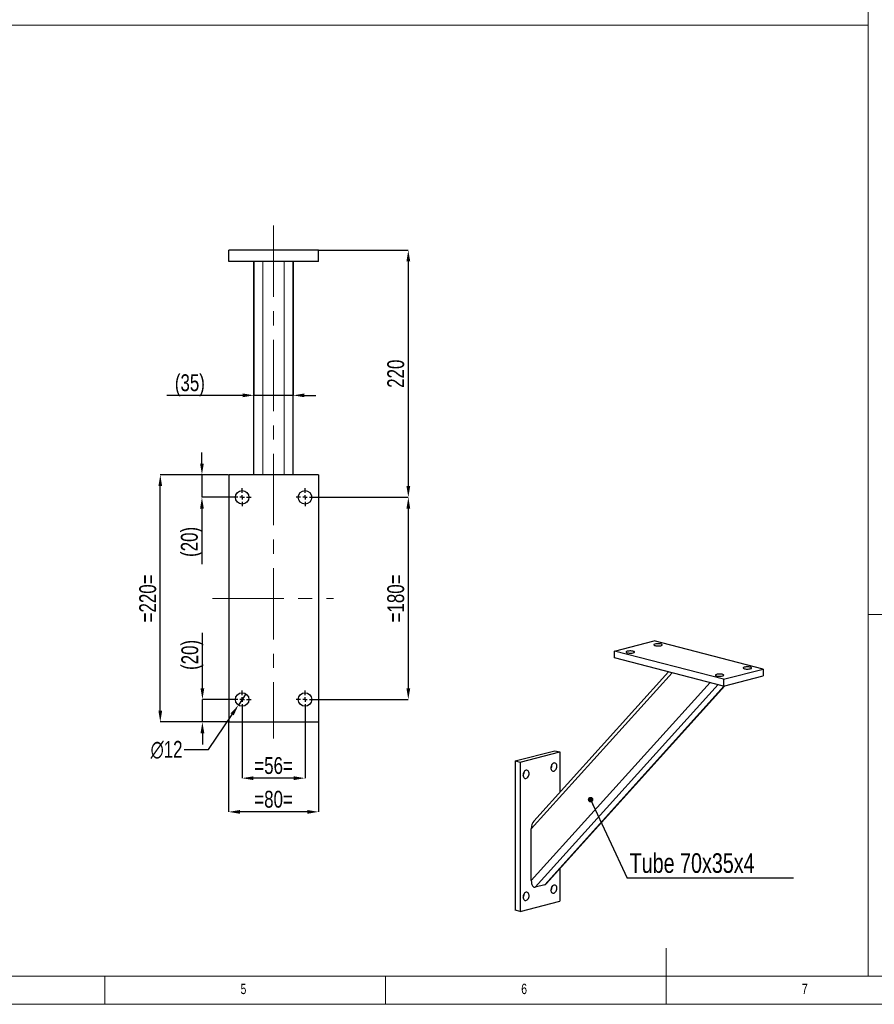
# Model space of a CAD drawing. Header units: millimetres. Extents: x 5 to 589, y 5 to 415.
# Tile 2 of 6: x 182 to 334, y 5 to 180. Entities that reach past the tile are written whole.
import ezdxf

# ---------------------------------------------------------------- set-up
doc = ezdxf.new("R2010")
doc.units = ezdxf.units.MM
doc.header["$PDSIZE"] = -1
doc.linetypes.add('CENTERX2', pattern=[20.32, 12.7, -2.54, 2.54, -2.54])
for name, color, linetype in [('COTES', 1, 'Continuous'), ('NOTES', 6, 'Continuous'), ('TRAIT-FINS', 9, 'Continuous'), ('TRAIT-MIXTES', 3, 'CENTERX2')]:
    doc.layers.add(name, color=color, linetype=linetype)
doc.layers.add('TRAIT-FORT', color=4, linetype='Continuous', lineweight=25)
doc.styles.add('SLDTEXTSTYLE0', font='TXT', dxfattribs={"width": 0.75})
doc.dimstyles.new('SLDDIMSTYLE0', dxfattribs={"dimtxt": 3, "dimasz": 2, "dimexe": 0, "dimexo": 0.0625, "dimgap": 0.75, "dimtad": 1, "dimlfac": 5, "dimrnd": 1e-09, "dimzin": 12, "dimdsep": 46, "dimtxsty": 'SLDTEXTSTYLE0', "dimsah": 1, "dimcen": 0.09, "dimadec": 0, "dimazin": 3, "dimtfac": 1, "dimtmove": 0, "dimatfit": 0, "dimfxl": 1, "dimfrac": 2, "dimtolj": 1, "dimtzin": 12, "dimarcsym": 0})
doc.dimstyles.new('SLDDIMSTYLE1', dxfattribs={"dimtxt": 3, "dimasz": 2, "dimexe": 0, "dimexo": 0.0625, "dimgap": 0.75, "dimtad": 1, "dimlfac": 5, "dimrnd": 1e-09, "dimzin": 12, "dimdsep": 46, "dimtxsty": 'SLDTEXTSTYLE0', "dimsah": 1, "dimcen": 0.09, "dimadec": 0, "dimazin": 3, "dimtfac": 1, "dimtofl": 0, "dimtmove": 0, "dimatfit": 3, "dimfxl": 1, "dimfrac": 2, "dimtolj": 1, "dimtzin": 12, "dimarcsym": 0})
doc.dimstyles.new('SLDDIMSTYLE5', dxfattribs={"dimtxt": 3, "dimasz": 2, "dimexe": 0, "dimexo": 0.0625, "dimgap": 0.75, "dimtad": 0, "dimtih": 1, "dimtoh": 1, "dimlfac": 5, "dimrnd": 1e-09, "dimzin": 12, "dimdsep": 46, "dimtxsty": 'SLDTEXTSTYLE0', "dimblk1": 'NONE', "dimsah": 1, "dimcen": 0, "dimadec": 0, "dimazin": 3, "dimtfac": 1, "dimtmove": 0, "dimatfit": 3, "dimldrblk": 'NONE', "dimfxl": 1, "dimfrac": 2, "dimtolj": 1, "dimtzin": 12, "dimarcsym": 0})
doc.dimstyles.new('SLDDIMSTYLE6', dxfattribs={"dimtxt": 0.18, "dimasz": 1, "dimexe": 0, "dimexo": 0.0625, "dimgap": 0, "dimtad": 0, "dimtih": 1, "dimtoh": 1, "dimdec": 0, "dimrnd": 1e-09, "dimzin": 0, "dimdsep": 46, "dimtxsty": 'Standard', "dimblk1": 'DOT', "dimblk2": 'DOT', "dimsah": 1, "dimcen": 0.09, "dimadec": 0, "dimazin": 0, "dimtfac": 1, "dimtdec": 0, "dimtofl": 0, "dimtmove": 0, "dimatfit": 3, "dimldrblk": 'DOT', "dimfxl": 1, "dimfrac": 2, "dimtolj": 1, "dimtzin": 0, "dimarcsym": 0})

# ---------------------------------------------------------------- blocks, each defined once
blk = doc.blocks.new('_D_65')
at = {"layer": 'COTES', "color": 0, "lineweight": -2, "transparency": 16777216}
for p, q in [((223.55, 137.2), (223.55, 113.41)), ((230.55, 137.2), (230.55, 113.41)), ((221.55, 113.41), (208.01, 113.41)), ((230.55, 113.41), (223.55, 113.41)), ((232.55, 113.41), (234.55, 113.41))]:
    blk.add_line(p, q, dxfattribs=at)
at = {"layer": 'COTES', "color": 0, "transparency": 16777216}
for points in [[(221.55, 113.75), (221.55, 113.08), (223.55, 113.41)], [(232.55, 113.75), (232.55, 113.08), (230.55, 113.41)]]:
    blk.add_solid(points, dxfattribs=at)
at = {"layer": 'Defpoints', "color": 0, "transparency": 16777216}
for p in [(223.55, 137.26), (230.55, 137.26), (230.55, 113.41)]:
    blk.add_point(p, dxfattribs=at)
at = {"layer": 'COTES', "color": 0, "transparency": 16777216, "insert": (212.14, 117.16), "char_height": 3, "attachment_point": 2, "style": 'SLDTEXTSTYLE0'}
blk.add_mtext('\\A1;(35)', dxfattribs=at)
blk = doc.blocks.new('_D_66')
at = {"layer": 'COTES', "color": 0, "lineweight": -2, "transparency": 16777216}
for p, q in [((235.12, 139.26), (251.05, 139.26)), ((251.05, 137.26), (251.05, 97.26)), ((234.32, 95.26), (251.05, 95.26))]:
    blk.add_line(p, q, dxfattribs=at)
at = {"layer": 'COTES', "color": 0, "transparency": 16777216}
for points in [[(250.72, 137.26), (251.39, 137.26), (251.05, 139.26)], [(250.72, 97.26), (251.39, 97.26), (251.05, 95.26)]]:
    blk.add_solid(points, dxfattribs=at)
at = {"layer": 'Defpoints', "color": 0, "transparency": 16777216}
for p in [(235.05, 139.26), (234.25, 95.26), (251.05, 95.26)]:
    blk.add_point(p, dxfattribs=at)
at = {"layer": 'COTES', "color": 0, "transparency": 16777216, "insert": (247.3, 117.26), "char_height": 3, "attachment_point": 2, "rotation": 90, "style": 'SLDTEXTSTYLE0'}
blk.add_mtext('\\A1;220', dxfattribs=at)
blk = doc.blocks.new('_D_67')
at = {"layer": 'COTES', "color": 0, "lineweight": -2, "transparency": 16777216}
for p, q in [((234.32, 95.26), (251.05, 95.26)), ((251.05, 93.26), (251.05, 61.26)), ((234.32, 59.26), (251.05, 59.26))]:
    blk.add_line(p, q, dxfattribs=at)
at = {"layer": 'COTES', "color": 0, "transparency": 16777216}
for points in [[(250.72, 93.26), (251.39, 93.26), (251.05, 95.26)], [(250.72, 61.26), (251.39, 61.26), (251.05, 59.26)]]:
    blk.add_solid(points, dxfattribs=at)
at = {"layer": 'Defpoints', "color": 0, "transparency": 16777216}
for p in [(234.25, 95.26), (234.25, 59.26), (251.05, 59.26)]:
    blk.add_point(p, dxfattribs=at)
at = {"layer": 'COTES', "color": 0, "transparency": 16777216, "insert": (247.3, 77.26), "char_height": 3, "attachment_point": 2, "rotation": 90, "style": 'SLDTEXTSTYLE0'}
blk.add_mtext('\\A1;=180=', dxfattribs=at)
blk = doc.blocks.new('_D_68')
at = {"layer": 'COTES', "color": 0, "lineweight": -2, "transparency": 16777216}
for p, q in [((221.45, 57.6), (221.45, 45.26)), ((232.65, 57.6), (232.65, 45.26)), ((230.65, 45.26), (223.45, 45.26))]:
    blk.add_line(p, q, dxfattribs=at)
at = {"layer": 'COTES', "color": 0, "transparency": 16777216}
for points in [[(223.45, 45.59), (223.45, 44.92), (221.45, 45.26)], [(230.65, 45.59), (230.65, 44.92), (232.65, 45.26)]]:
    blk.add_solid(points, dxfattribs=at)
at = {"layer": 'Defpoints', "color": 0, "transparency": 16777216}
for p in [(221.45, 57.66), (232.65, 57.66), (221.45, 45.26)]:
    blk.add_point(p, dxfattribs=at)
at = {"layer": 'COTES', "color": 0, "transparency": 16777216, "insert": (227.05, 49.01), "char_height": 3, "attachment_point": 2, "style": 'SLDTEXTSTYLE0'}
blk.add_mtext('\\A1;=56=', dxfattribs=at)
blk = doc.blocks.new('_D_69')
at = {"layer": 'COTES', "color": 0, "lineweight": -2, "transparency": 16777216}
for p, q in [((219.05, 55.2), (219.05, 39.26)), ((235.05, 55.2), (235.05, 39.26)), ((233.05, 39.26), (221.05, 39.26))]:
    blk.add_line(p, q, dxfattribs=at)
at = {"layer": 'COTES', "color": 0, "transparency": 16777216}
for points in [[(221.05, 39.59), (221.05, 38.92), (219.05, 39.26)], [(233.05, 39.59), (233.05, 38.92), (235.05, 39.26)]]:
    blk.add_solid(points, dxfattribs=at)
at = {"layer": 'Defpoints', "color": 0, "transparency": 16777216}
for p in [(219.05, 55.26), (235.05, 55.26), (219.05, 39.26)]:
    blk.add_point(p, dxfattribs=at)
at = {"layer": 'COTES', "color": 0, "transparency": 16777216, "insert": (227.05, 43.01), "char_height": 3, "attachment_point": 2, "style": 'SLDTEXTSTYLE0'}
blk.add_mtext('\\A1;=80=', dxfattribs=at)
blk = doc.blocks.new('_D_70')
at = {"layer": 'COTES', "color": 0, "lineweight": -2, "transparency": 16777216}
for p, q in [((218.99, 99.26), (206.87, 99.26)), ((206.87, 57.26), (206.87, 97.26)), ((218.99, 55.26), (206.87, 55.26))]:
    blk.add_line(p, q, dxfattribs=at)
at = {"layer": 'COTES', "color": 0, "transparency": 16777216}
for points in [[(206.54, 97.26), (207.2, 97.26), (206.87, 99.26)], [(206.54, 57.26), (207.2, 57.26), (206.87, 55.26)]]:
    blk.add_solid(points, dxfattribs=at)
at = {"layer": 'Defpoints', "color": 0, "transparency": 16777216}
for p in [(206.87, 99.26), (219.05, 99.26), (219.05, 55.26)]:
    blk.add_point(p, dxfattribs=at)
at = {"layer": 'COTES', "color": 0, "transparency": 16777216, "insert": (203.12, 77.26), "char_height": 3, "attachment_point": 2, "rotation": 90, "style": 'SLDTEXTSTYLE0'}
blk.add_mtext('\\A1;=220=', dxfattribs=at)
blk = doc.blocks.new('_D_71')
at = {"layer": 'COTES', "color": 0, "lineweight": -2, "transparency": 16777216}
for p, q in [((222.12, 60.25), (220.78, 58.26)), ((215.48, 50.39), (219.67, 56.6)), ((211.15, 50.39), (215.48, 50.39))]:
    blk.add_line(p, q, dxfattribs=at)
at = {"layer": 'COTES', "color": 0, "transparency": 16777216}
blk.add_solid([(219.39, 56.79), (219.94, 56.42), (220.78, 58.26)], dxfattribs=at)
at = {"layer": 'Defpoints', "color": 0, "transparency": 16777216}
for p in [(222.12, 60.25), (220.78, 58.26)]:
    blk.add_point(p, dxfattribs=at)
at = {"layer": 'COTES', "color": 0, "transparency": 16777216, "insert": (205.15, 51.89), "char_height": 3, "attachment_point": 1, "style": 'SLDTEXTSTYLE0'}
blk.add_mtext('\\A1;∅12', dxfattribs=at)
blk = doc.blocks.new('_None')
blk = doc.blocks.new('_D_72')
at = {"layer": 'COTES', "color": 0, "lineweight": -2, "transparency": 16777216}
for p, q in [((214.29, 101.26), (214.29, 103.26)), ((218.99, 99.26), (214.29, 99.26)), ((214.29, 99.26), (214.29, 95.26)), ((219.79, 95.26), (214.29, 95.26)), ((214.29, 93.26), (214.29, 83.38))]:
    blk.add_line(p, q, dxfattribs=at)
at = {"layer": 'COTES', "color": 0, "transparency": 16777216}
for points in [[(213.96, 101.26), (214.62, 101.26), (214.29, 99.26)], [(213.96, 93.26), (214.62, 93.26), (214.29, 95.26)]]:
    blk.add_solid(points, dxfattribs=at)
at = {"layer": 'Defpoints', "color": 0, "transparency": 16777216}
for p in [(219.05, 99.26), (214.29, 95.26), (219.85, 95.26)]:
    blk.add_point(p, dxfattribs=at)
at = {"layer": 'COTES', "color": 0, "transparency": 16777216, "insert": (210.54, 87.32), "char_height": 3, "attachment_point": 2, "rotation": 90, "style": 'SLDTEXTSTYLE0'}
blk.add_mtext('\\A1;(20)', dxfattribs=at)
blk = doc.blocks.new('_D_73')
at = {"layer": 'COTES', "color": 0, "lineweight": -2, "transparency": 16777216}
for p, q in [((214.37, 61.26), (214.37, 71.13)), ((219.79, 59.26), (214.37, 59.26)), ((214.37, 55.26), (214.37, 59.26)), ((218.99, 55.26), (214.37, 55.26)), ((214.37, 53.26), (214.37, 51.26))]:
    blk.add_line(p, q, dxfattribs=at)
at = {"layer": 'COTES', "color": 0, "transparency": 16777216}
for points in [[(214.04, 61.26), (214.71, 61.26), (214.37, 59.26)], [(214.04, 53.26), (214.71, 53.26), (214.37, 55.26)]]:
    blk.add_solid(points, dxfattribs=at)
at = {"layer": 'Defpoints', "color": 0, "transparency": 16777216}
for p in [(219.85, 59.26), (214.37, 55.26), (219.05, 55.26)]:
    blk.add_point(p, dxfattribs=at)
at = {"layer": 'COTES', "color": 0, "transparency": 16777216, "insert": (210.62, 67.2), "char_height": 3, "attachment_point": 2, "rotation": 90, "style": 'SLDTEXTSTYLE0'}
blk.add_mtext('\\A1;(20)', dxfattribs=at)
blk = doc.blocks.new('SW_CENTERMARKSYMBOL_16')
at = {"layer": 'TRAIT-MIXTES', "color": 0}
for p, q in [((-0.8, 0), (-1.6, 0)), ((0, 0), (-0.4, 0)), ((0, 0.8), (0, 1.6)), ((0, 0), (0, 0.4)), ((0, 0), (0, -0.4)), ((0, 0), (0.4, 0)), ((0.8, 0), (1.6, 0)), ((0, -0.8), (0, -1.6))]:
    blk.add_line(p, q, dxfattribs=at)
blk = doc.blocks.new('SW_CENTERMARKSYMBOL_17')
at = {"layer": 'TRAIT-MIXTES', "color": 0}
for p, q in [((-0.8, 0), (-1.6, 0)), ((0, 0), (-0.4, 0)), ((0, 0.8), (0, 1.6)), ((0, 0), (0, 0.4)), ((0, 0), (0, -0.4)), ((0, 0), (0.4, 0)), ((0.8, 0), (1.6, 0)), ((0, -0.8), (0, -1.6))]:
    blk.add_line(p, q, dxfattribs=at)
blk = doc.blocks.new('SW_CENTERMARKSYMBOL_18')
at = {"layer": 'TRAIT-MIXTES', "color": 0}
for p, q in [((-0.8, 0), (-1.6, 0)), ((0, 0), (-0.4, 0)), ((0, 0.8), (0, 1.6)), ((0, 0), (0, 0.4)), ((0, 0), (0, -0.4)), ((0, 0), (0.4, 0)), ((0.8, 0), (1.6, 0)), ((0, -0.8), (0, -1.6))]:
    blk.add_line(p, q, dxfattribs=at)
blk = doc.blocks.new('SW_CENTERMARKSYMBOL_19')
at = {"layer": 'TRAIT-MIXTES', "color": 0}
for p, q in [((-0.8, 0), (-1.6, 0)), ((0, 0), (-0.4, 0)), ((0, 0.8), (0, 1.6)), ((0, 0), (0, 0.4)), ((0, 0), (0, -0.4)), ((0, 0), (0.4, 0)), ((0.8, 0), (1.6, 0)), ((0, -0.8), (0, -1.6))]:
    blk.add_line(p, q, dxfattribs=at)
blk = doc.blocks.new('SW_NOTE_6')
at = {"layer": 'NOTES', "color": 0}
blk.add_line((29.61, 0), (0, 0), dxfattribs=at)
at = {"layer": 'NOTES', "color": 0, "insert": (0.44, 4.45), "char_height": 3.5, "attachment_point": 1, "style": 'SLDTEXTSTYLE0'}
blk.add_mtext('Tube 70x35x4', dxfattribs=at)
blk = doc.blocks.new('_Dot')
at = {"color": 0, "linetype": 'ByBlock', "lineweight": -2}
blk.add_line((-0.5, 0), (-1, 0), dxfattribs=at)
at = {"color": 0, "linetype": 'ByBlock', "const_width": 0.5}
blk.add_lwpolyline([(-0.25, 0, 1), (0.25, 0, 1)], format="xyb", close=True, dxfattribs=at)

msp = doc.modelspace()

# ---------------------------------------------------------------- linework, layer by layer
at = {"lineweight": 18}
for p, q in [((332.982036, 410), (332.982036, 179.291377)), ((332.982036, 410), (332.982036, 74.369149)), ((332.982036, 405), (332.982036, 15)), ((10, 179.291377), (332.982036, 179.291377)), ((10, 179.291377), (332.982036, 179.291377)), ((332.982036, 10), (332.982036, 179.291377)), ((332.982036, 74.369149), (583.896132, 74.369149)), ((297, 5), (297, 15)), ((10, 10), (332.982036, 10)), ((10, 10), (584, 10)), ((197, 10), (197, 5)), ((247, 5), (247, 10)), ((5, 5), (589, 5))]:
    msp.add_line(p, q, dxfattribs=at)
at = {"layer": 'TRAIT-FINS', "lineweight": 18}
for p, q in [((225.153888, 99.258328), (225.153888, 137.258328)), ((228.953888, 99.258328), (228.953888, 137.258328))]:
    msp.add_line(p, q, dxfattribs=at)
at = {"layer": 'TRAIT-FORT', "lineweight": 25}
for p, q in [((235.053888, 139.258328), (219.053888, 139.258328)), ((219.053888, 137.258328), (219.053888, 139.258328)), ((235.053888, 137.258328), (235.053888, 139.258328)), ((235.053888, 137.258328), (219.053888, 137.258328)), ((223.553888, 99.258328), (223.553888, 137.258328)), ((230.553888, 99.258328), (230.553888, 137.258328)), ((235.053888, 99.258328), (219.053888, 99.258328)), ((219.053888, 99.258328), (219.053888, 55.258328)), ((235.053888, 99.258328), (235.053888, 55.258328)), ((287.763617, 67.894193), (294.834685, 69.72432)), ((314.280121, 64.691471), (294.834685, 69.72432)), ((307.209054, 62.861344), (287.763617, 67.894193)), ((287.763617, 66.686786), (287.763617, 67.894193)), ((307.209054, 61.653936), (287.763617, 66.686786)), ((272.958569, 36.253281), (298.042534, 64.026406)), ((297.38951, 64.195421), (273.381353, 37.613437)), ((307.209054, 62.861344), (314.280121, 64.691471)), ((307.209054, 61.653936), (314.280121, 63.484063)), ((314.280121, 64.691471), (314.280121, 63.484063)), ((272.958569, 27.032609), (304.792534, 62.279378)), ((273.665676, 25.849597), (306.231691, 61.906896)), ((275.345054, 26.284252), (307.314739, 61.68129)), ((275.629376, 26.473133), (307.463163, 61.719705)), ((307.209054, 62.861344), (307.209054, 61.653936)), ((235.053888, 55.258328), (219.053888, 55.258328)), ((270.085948, 48.321365), (277.157015, 50.151492)), ((270.969831, 48.092599), (278.040899, 49.922726)), ((277.157015, 50.151492), (278.040899, 49.922726)), ((278.040899, 49.922726), (278.040899, 42.772515)), ((270.085948, 48.321365), (270.969831, 48.092599)), ((270.085948, 48.321365), (270.085948, 21.758405)), ((270.969831, 48.092599), (270.969831, 21.529639)), ((272.958569, 27.032609), (272.958569, 36.253281)), ((278.040899, 29.143186), (278.040899, 23.359766)), ((275.345054, 26.284252), (273.665676, 25.849597)), ((270.969831, 21.529639), (278.040899, 23.359766)), ((270.969831, 21.529639), (270.085948, 21.758405))]:
    msp.add_line(p, q, dxfattribs=at)
at = {"layer": 'TRAIT-FORT', "lineweight": 25, "flags": 128}
for points in [[(295.011462, 68.85501), (295.160011, 68.825187), (295.332548, 68.805862), (295.518234, 68.798251), (295.705399, 68.80283), (295.882285, 68.819312), (296.037776, 68.846662), (296.162102, 68.883161), (296.247452, 68.926515), (296.288463, 68.974001), (296.282558, 69.022635), (296.230108, 69.069361), (296.134408, 69.111243), (296.001472, 69.14565), (295.839653, 69.170418), (295.659117, 69.183994), (295.47121, 69.185522), (295.287738, 69.174908), (295.120229, 69.152817), (294.979208, 69.120639), (294.873537, 69.080395), (294.809854, 69.034614), (294.792162, 68.986172), (294.821571, 68.938113), (294.896235, 68.893457), (295.011462, 68.85501)], [(290.061714, 67.573921), (290.210263, 67.544098), (290.382801, 67.524774), (290.568486, 67.517162), (290.755652, 67.521741), (290.932537, 67.538223), (291.088028, 67.565573), (291.212355, 67.602072), (291.297705, 67.645426), (291.338716, 67.692913), (291.33281, 67.741546), (291.28036, 67.788272), (291.18466, 67.830154), (291.051724, 67.864561), (290.889905, 67.88933), (290.70937, 67.902905), (290.521463, 67.904433), (290.337991, 67.893819), (290.170482, 67.871728), (290.029461, 67.83955), (289.923789, 67.799306), (289.860107, 67.753525), (289.842414, 67.705083), (289.871824, 67.657024), (289.946488, 67.612368), (290.061714, 67.573921)], [(310.921364, 64.737224), (311.069913, 64.707401), (311.242451, 64.688077), (311.428136, 64.680465), (311.615302, 64.685044), (311.792187, 64.701526), (311.947678, 64.728876), (312.072005, 64.765375), (312.157355, 64.80873), (312.198366, 64.856216), (312.19246, 64.90485), (312.14001, 64.951575), (312.04431, 64.993457), (311.911375, 65.027864), (311.749555, 65.052633), (311.56902, 65.066208), (311.381113, 65.067736), (311.197641, 65.057122), (311.030132, 65.035032), (310.889111, 65.002854), (310.783439, 64.962609), (310.719757, 64.916828), (310.702064, 64.868386), (310.731474, 64.820327), (310.806138, 64.775671), (310.921364, 64.737224)], [(305.971617, 63.456135), (306.120166, 63.426312), (306.292703, 63.406988), (306.478389, 63.399376), (306.665554, 63.403955), (306.84244, 63.420437), (306.997931, 63.447787), (307.122257, 63.484286), (307.207607, 63.527641), (307.248618, 63.575127), (307.242713, 63.623761), (307.190263, 63.670487), (307.094563, 63.712369), (306.961627, 63.746775), (306.799808, 63.771544), (306.619273, 63.785119), (306.431366, 63.786647), (306.247893, 63.776033), (306.080384, 63.753943), (305.939363, 63.721765), (305.833692, 63.681521), (305.770009, 63.635739), (305.752317, 63.587297), (305.781726, 63.539238), (305.85639, 63.494582), (305.971617, 63.456135)], [(276.980239, 47.957837), (276.848351, 47.900942), (276.72475, 47.802103), (276.617203, 47.667529), (276.532466, 47.505677), (276.475865, 47.326716), (276.450955, 47.141892), (276.459302, 46.962817), (276.500382, 46.800743), (276.571612, 46.665854), (276.668518, 46.566625), (276.785011, 46.509292), (276.913771, 46.497457), (277.046707, 46.531864), (277.175466, 46.61035), (277.291959, 46.727984), (277.388865, 46.877374), (277.460096, 47.049135), (277.501175, 47.232473), (277.509522, 47.415869), (277.484613, 47.5878), (277.428011, 47.737461), (277.343275, 47.85545), (277.235727, 47.934353), (277.112126, 47.969212), (276.980239, 47.957837)], [(272.030491, 46.676748), (271.898603, 46.619853), (271.775003, 46.521014), (271.667455, 46.38644), (271.582719, 46.224588), (271.526117, 46.045628), (271.501208, 45.860803), (271.509555, 45.681728), (271.550634, 45.519654), (271.621865, 45.384765), (271.718771, 45.285537), (271.835264, 45.228204), (271.964023, 45.216368), (272.096959, 45.250775), (272.225719, 45.329261), (272.342211, 45.446895), (272.439118, 45.596286), (272.510348, 45.768046), (272.551428, 45.951384), (272.559775, 46.13478), (272.534865, 46.306711), (272.478264, 46.456372), (272.393527, 46.574361), (272.28598, 46.653264), (272.162379, 46.688123), (272.030491, 46.676748)], [(272.030491, 24.943417), (271.898603, 24.886522), (271.775003, 24.787683), (271.667455, 24.653109), (271.582719, 24.491257), (271.526117, 24.312296), (271.501208, 24.127472), (271.509555, 23.948397), (271.550634, 23.786323), (271.621865, 23.651434), (271.718771, 23.552205), (271.835264, 23.494872), (271.964023, 23.483037), (272.096959, 23.517444), (272.225719, 23.59593), (272.342211, 23.713564), (272.439118, 23.862954), (272.510348, 24.034715), (272.551428, 24.218053), (272.559775, 24.401449), (272.534865, 24.57338), (272.478264, 24.723041), (272.393527, 24.84103), (272.28598, 24.919933), (272.162379, 24.954792), (272.030491, 24.943417)], [(276.980239, 26.224506), (276.848351, 26.167611), (276.72475, 26.068771), (276.617203, 25.934198), (276.532466, 25.772346), (276.475865, 25.593385), (276.450955, 25.408561), (276.459302, 25.229486), (276.500382, 25.067412), (276.571612, 24.932523), (276.668518, 24.833294), (276.785011, 24.775961), (276.913771, 24.764126), (277.046707, 24.798533), (277.175466, 24.877019), (277.291959, 24.994653), (277.388865, 25.144043), (277.460096, 25.315804), (277.501175, 25.499142), (277.509522, 25.682538), (277.484613, 25.854469), (277.428011, 26.00413), (277.343275, 26.122119), (277.235727, 26.201022), (277.112126, 26.235881), (276.980239, 26.224506)]]:
    msp.add_lwpolyline(points, dxfattribs=at)
at = {"layer": 'TRAIT-FORT', "lineweight": 25}
for centre in [(221.453888, 95.258328), (232.653888, 95.258328), (221.453888, 59.258328), (232.653888, 59.258328)]:
    msp.add_circle(centre, 1.2, dxfattribs=at)
for centre in [(275.566059, 47.599409), (270.616312, 46.31832), (270.616312, 24.584989), (275.566059, 25.866078)]:
    msp.add_arc(centre, 1.060354, 326.77166607, 4.20669653, dxfattribs=at)
for centre, start_param, end_param in [((273.665676, 36.436293), 0.593285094, 1.7502805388), ((273.665676, 27.215622), 1.7502805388, 3.3210768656), ((275.345054, 27.650277), 3.3210768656, 3.7348777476)]:
    msp.add_ellipse(centre, major_axis=(0.126234, 1.376753), ratio=0.5053539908, start_param=start_param, end_param=end_param, dxfattribs=at)
at = {"layer": 'TRAIT-MIXTES', "lineweight": 18}
for p, q in [((227.053888, 143.62291), (227.053888, 55.258328)), ((216.162875, 77.258328), (237.698532, 77.258328)), ((227.053888, 55.258328), (227.053888, 52.334946))]:
    msp.add_line(p, q, dxfattribs=at)

# ---------------------------------------------------------------- block references
at = {"layer": 'NOTES'}
msp.add_blockref('SW_NOTE_6', (290.044218, 27.447095), dxfattribs=at)
at = {"layer": 'TRAIT-MIXTES'}
for name, p in [('SW_CENTERMARKSYMBOL_18', (221.453888, 95.258328)), ('SW_CENTERMARKSYMBOL_19', (232.653888, 95.258328)), ('SW_CENTERMARKSYMBOL_16', (221.453888, 59.258328)), ('SW_CENTERMARKSYMBOL_17', (232.653888, 59.258328))]:
    msp.add_blockref(name, p, dxfattribs=at)

# ---------------------------------------------------------------- texts
at = {"layer": 'NOTES', "char_height": 1.852083, "attachment_point": 1, "style": 'SLDTEXTSTYLE0'}
for s, insert in [('5', (221.166675, 8.668016)), ('6', (271.166675, 8.668016)), ('7', (321.166675, 8.668016))]:
    msp.add_mtext(s, dxfattribs=dict(at, insert=insert))

# ---------------------------------------------------------------- dimensions: what is measured, and where the dimension line sits
at = {"layer": 'COTES'}
dim = msp.add_linear_dim(base=(251.053888, 95.258328), p1=(235.053888, 139.258328), p2=(234.253888, 95.258328), angle=90, dimstyle='SLDDIMSTYLE1', dxfattribs=at)
dim.commit()
dim.dimension.update_dxf_attribs({"geometry": '_D_66', "text_midpoint": (251.053888, 117.258328), "dimtype": 160})
for base, p1, p2, angle, text, dimstyle, picture, middle in [((230.553888, 113.412162), (223.553888, 137.258328), (230.553888, 137.258328), 0, '(<>)', 'SLDDIMSTYLE0', '_D_65', (212.138739, 113.412162)), ((214.290909, 95.258328), (219.053888, 99.258328), (219.853888, 95.258328), 90, '(<>)', 'SLDDIMSTYLE0', '_D_72', (214.290909, 87.320828)), ((206.868479, 99.258328), (219.053888, 55.258328), (219.053888, 99.258328), 90, '=<>=', 'SLDDIMSTYLE1', '_D_70', (206.868479, 77.258328)), ((251.053888, 59.258328), (234.253888, 95.258328), (234.253888, 59.258328), 90, '=<>=', 'SLDDIMSTYLE1', '_D_67', (251.053888, 77.258328)), ((214.372644, 55.258328), (219.853888, 59.258328), (219.053888, 55.258328), 90, '(<>)', 'SLDDIMSTYLE0', '_D_73', (214.372644, 67.195828))]:
    dim = msp.add_linear_dim(base=base, p1=p1, p2=p2, angle=angle, text=text, dimstyle=dimstyle, dxfattribs=at)
    dim.commit()
    dim.dimension.update_dxf_attribs({"geometry": picture, "text_midpoint": middle, "dimtype": 160})
dim = msp.add_diameter_dim_2p(p1=(222.124259, 60.253619), p2=(220.783518, 58.263037), dimstyle='SLDDIMSTYLE5', dxfattribs=at)
dim.commit()
dim.dimension.update_dxf_attribs({"geometry": '_D_71', "text_midpoint": (207.770085, 50.388375), "dimtype": 163})
for base, p1, p2, picture, middle in [((221.453888, 45.258328), (232.653888, 57.658328), (221.453888, 57.658328), '_D_68', (227.053888, 45.258328)), ((219.053888, 39.258328), (235.053888, 55.258328), (219.053888, 55.258328), '_D_69', (227.053888, 39.258328))]:
    dim = msp.add_linear_dim(base=base, p1=p1, p2=p2, text='=<>=', dimstyle='SLDDIMSTYLE1', dxfattribs=at)
    dim.commit()
    dim.dimension.update_dxf_attribs({"geometry": picture, "text_midpoint": middle, "dimtype": 160})

# ---------------------------------------------------------------- leaders
at = {"layer": 'NOTES'}
msp.add_leader([(283.526768, 41.435955), (290.044218, 27.447095)], dimstyle='SLDDIMSTYLE6', dxfattribs=at)

doc.saveas('drawing.dxf')
